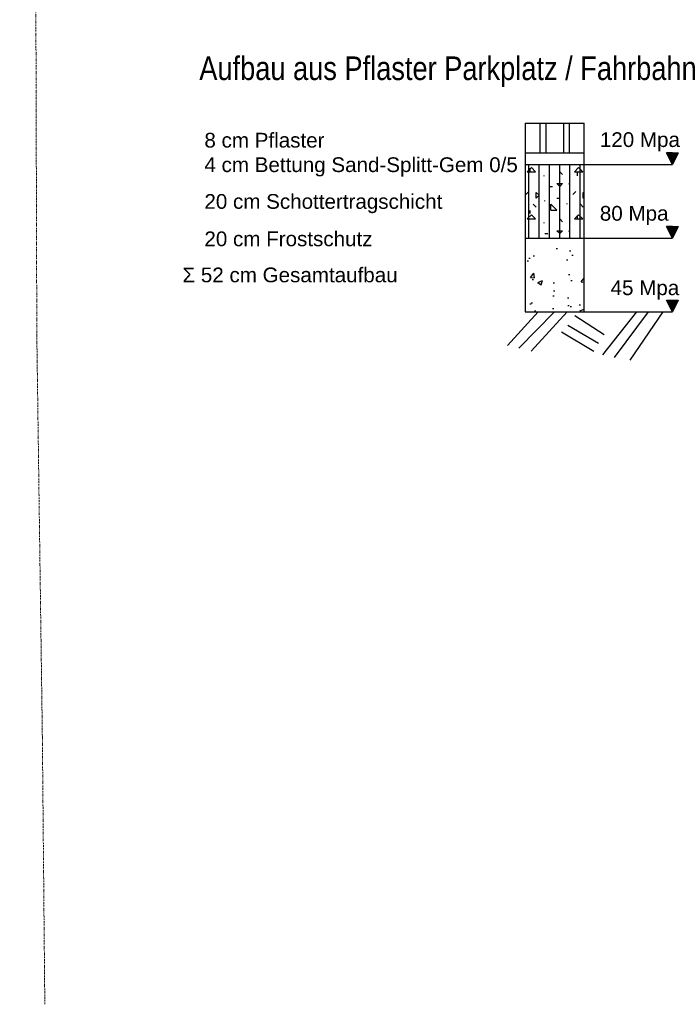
# Model space of a CAD drawing. Header units: metres. Extents: x 339653 to 341672, y 5744753 to 5747397.
# Tile 251 of 256: x 341300 to 341389, y 5746442 to 5746575. Entities that reach past the tile are written whole.
import ezdxf

# ---------------------------------------------------------------- set-up
doc = ezdxf.new("R2010")
doc.units = ezdxf.units.M
doc.header["$LTSCALE"] = 0.03
doc.linetypes.add('ACAD_ISO12W100', pattern=[21, 12, -3, 0, -3, 0, -3])
doc.layers.add('0-Layout', color=4, linetype='Continuous')
doc.layers.add('B-V-Strom', color=80, linetype='ACAD_ISO12W100', lineweight=18)
doc.layers.add('P-Bemaßung', color=4, linetype='Continuous', lineweight=25)
doc.styles.add('Text-Standard 66', font='arial.ttf')

msp = doc.modelspace()

# ---------------------------------------------------------------- hatches: boundary and pattern name
at = {"layer": '0-Layout'}
for points in [[(341388.241, 5746555.726), (341387.441, 5746557.326), (341389.041, 5746557.326)], [(341388.241, 5746545.726), (341387.441, 5746547.326), (341389.041, 5746547.326)], [(341388.241, 5746535.726), (341387.441, 5746537.326), (341389.041, 5746537.326)]]:
    msp.add_hatch(color=256, dxfattribs=at).paths.add_polyline_path(points)
at = {"layer": '0-Layout', "ltscale": 5}
h = msp.add_hatch(dxfattribs=at)
h.set_pattern_fill('CONCRETE1', color=256, scale=8, style=0)
h.set_pattern_definition([(0, (340194.137, 5746408.737), (6.4, 6.4), [0.8, -5.6]), (90, (340194.137, 5746408.737), (-6.4, 6.4), [0.8, -5.6]), (135, (340194.937, 5746408.7373), (-6.4, 4e-16), [1.13137, -7.919596]), (0, (340194.937, 5746412.337), (6.4, 6.4), [0.8, -5.6]), (45, (340195.337, 5746411.9373), (4e-16, 6.4), [0.565685, -8.48528]), (135, (340195.337, 5746411.9373), (-6.4, 4e-16), [0.565685, -8.48528]), (0, (340197.337, 5746413.937), (6.4, 6.4), [1.13137, -5.26863]), (45, (340197.337, 5746413.9373), (4e-16, 6.4), [0.8, -8.250967]), (135, (340198.4684, 5746413.9373), (-6.4, 4e-16), [0.8, -8.250967]), (90, (340198.537, 5746410.337), (-6.4, 6.4), [0.8, -5.6]), (45, (340198.537, 5746410.3373), (4e-16, 6.4), [0.565685, -8.48528]), (135, (340198.937, 5746410.7373), (-6.4, 4e-16), [0.565685, -8.48528]), (0, (340194.937, 5746410.337), (6.4, 6.4), [0.4, -5.36]), (0, (340199.737, 5746411.937), (6.4, 6.4), [0.4, -5.36]), (90, (340197.737, 5746412.737), (-6.4, 6.4), [0.4, -5.36]), (135, (340198.537, 5746409.1373), (-6.4, 4e-16), [0.565685, -8.48528]), (135, (340195.737, 5746413.5373), (-6.4, 4e-16), [0.565685, -8.48528]), (45, (340197.137, 5746410.8373), (4e-16, 6.4), [0.565685, -8.48528]), (90, (340196.337, 5746409.537), (-6.4, 6.4), [0.1, -6.3]), (90, (340196.637, 5746412.237), (-6.4, 6.4), [0.1, -6.3]), (90, (340199.637, 5746413.337), (-6.4, 6.4), [0.1, -6.3]), (90, (340199.737, 5746409.937), (-6.4, 6.4), [0.1, -6.3])])
h.paths.add_polyline_path([(341376.241, 5746555.726), (341368.241, 5746555.726), (341368.241, 5746545.726), (341376.241, 5746545.726)])
h = msp.add_hatch(dxfattribs=at)
h.set_pattern_fill('ANSI31', color=256, scale=11.2, angle=45, style=0)
h.set_pattern_definition([(90, (340194.137, 5746408.7373), (-1.4, 9e-17), [])])
h.paths.add_polyline_path([(341368.241, 5746555.726), (341368.241, 5746545.726), (341376.241, 5746545.726), (341376.241, 5746555.726)])
h = msp.add_hatch(dxfattribs=at)
h.set_pattern_fill('CONCRETE2', color=256, scale=12, style=0)
h.set_pattern_definition([(50, (340194.137, 5746408.737), (6.885698, -0.60242), [0.72, -7.92]), (355, (340194.137, 5746408.737), (-1.332013, 7.221044), [0.576, -6.336]), (100.4514, (340194.711, 5746408.687), (5.55369, 6.61862), [0.611906, -6.730964]), (46.1842, (340194.137, 5746410.657), (10.245514, -1.58898), [1.08, -11.88]), (96.6356, (340194.991, 5746410.525), (8.97276, 9.35153), [0.91786, -10.096445]), (351.1842, (340194.137, 5746410.657), (8.97275, 9.35154), [0.864, -9.504]), (21, (340195.097, 5746410.177), (5.730308, -3.865141), [0.72, -7.92]), (326, (340195.097, 5746410.177), (2.335827, 6.96144), [0.576, -6.336]), (71.4514, (340195.5745, 5746409.855), (8.066137, 3.096293), [0.611906, -6.730964]), (37.5, (340194.137, 5746408.7373), (0.1167346, 3.195781), [0, -6.2592, 0, -6.432, 0, -6.36]), (7.5, (340194.137, 5746408.7373), (2.525468, 3.786352), [0, -3.6672, 0, -6.1152, 0, -2.424]), (327.5, (340191.9962, 5746408.7373), (5.1246954, -0.216527), [0, -2.4, 0, -7.488, 0, -9.936]), (317.5, (340191.036, 5746408.7373), (5.598587, 0.961008), [0, -3.12, 0, -4.9728, 0, -7.056])])
h.paths.add_polyline_path([(341376.241, 5746545.726), (341368.241, 5746545.726), (341368.241, 5746535.726), (341376.241, 5746535.726)])

# ---------------------------------------------------------------- linework, layer by layer
at = {"layer": '0-Layout'}
for p, q in [((341368.241, 5746561.326), (341368.241, 5746557.326)), ((341376.241, 5746557.326), (341376.241, 5746561.326)), ((341368.241, 5746557.326), (341368.241, 5746555.726)), ((341368.241, 5746557.326), (341376.241, 5746557.326)), ((341368.241, 5746556.526), (341368.241, 5746535.726)), ((341376.241, 5746555.726), (341376.241, 5746557.326)), ((341376.241, 5746535.726), (341376.241, 5746556.526)), ((341388.241, 5746557.326), (341387.441, 5746557.326)), ((341387.441, 5746557.326), (341388.241, 5746557.326)), ((341388.241, 5746557.326), (341389.041, 5746557.326)), ((341368.241, 5746555.726), (341368.241, 5746545.726)), ((341368.241, 5746555.726), (341376.241, 5746555.726)), ((341376.241, 5746545.726), (341376.241, 5746555.726)), ((341376.241, 5746555.726), (341388.241, 5746555.726)), ((341388.241, 5746547.326), (341387.441, 5746547.326)), ((341387.441, 5746547.326), (341388.241, 5746547.326)), ((341388.241, 5746547.326), (341389.041, 5746547.326)), ((341368.241, 5746545.726), (341376.241, 5746545.726)), ((341368.241, 5746545.726), (341368.241, 5746535.726)), ((341376.241, 5746545.726), (341388.241, 5746545.726)), ((341368.241, 5746535.726), (341376.241, 5746535.726)), ((341368.241, 5746535.726), (341376.241, 5746535.726)), ((341376.241, 5746535.726), (341388.241, 5746535.726)), ((341376.241, 5746535.726), (341388.241, 5746535.726))]:
    msp.add_line(p, q, dxfattribs=at)
at = {"layer": '0-Layout', "ltscale": 5}
for p, q in [((341368.241, 5746561.326), (341376.241, 5746561.326)), ((341370.241, 5746561.326), (341370.241, 5746557.326)), ((341371.041, 5746561.326), (341371.041, 5746557.326)), ((341373.441, 5746561.326), (341373.441, 5746557.326)), ((341374.241, 5746561.326), (341374.241, 5746557.326))]:
    msp.add_line(p, q, dxfattribs=at)
at = {"layer": '0-Layout'}
for points in [[(341388.241, 5746555.726), (341387.441, 5746557.326), (341389.041, 5746557.326)], [(341388.241, 5746545.726), (341387.441, 5746547.326), (341389.041, 5746547.326)], [(341388.241, 5746535.726), (341387.441, 5746537.326), (341389.041, 5746537.326)]]:
    msp.add_lwpolyline(points, close=True, dxfattribs=at)
at = {"layer": 'B-V-Strom'}
msp.add_lwpolyline([(341299.773, 5746889.676), (341299.636, 5746889.801), (341299.773, 5746889.676), (341300.336, 5746886.462), (341300.987, 5746880.141), (341301.528, 5746874.499), (341302.004, 5746868.361), (341302.559, 5746856.185), (341302.951, 5746837.19), (341302.951, 5746825.907), (341303.221, 5746788.997), (341303.232, 5746763.374), (341303.238, 5746746.764), (341303.288, 5746737.499), (341303.111, 5746693.921), (341303.285, 5746674.34), (341301.222, 5746674.226), (341301.578, 5746644.107), (341301.745, 5746619.437), (341301.223, 5746614.486), (341301.812, 5746584.743), (341301.961, 5746532.593), (341302.714, 5746478.034), (341303.048, 5746441.75)], dxfattribs=at)
at = {"layer": 'P-Bemaßung'}
for p, q in [((341369.998, 5746535.726), (341365.866, 5746531.141)), ((341372.241, 5746535.726), (341367.393, 5746530.782)), ((341373.95, 5746535.726), (341369.055, 5746530.378)), ((341374.983, 5746535.226), (341378.98, 5746532.667)), ((341378.8, 5746529.884), (341383.426, 5746535.726)), ((341380.372, 5746529.525), (341384.998, 5746535.726)), ((341382.528, 5746529.166), (341386.974, 5746535.726)), ((341374.04, 5746533.924), (341378.216, 5746531.455)), ((341373.186, 5746533.026), (341377.588, 5746530.378))]:
    msp.add_line(p, q, dxfattribs=at)

# ---------------------------------------------------------------- texts
at = {"layer": '0-Layout', "attachment_point": 4, "style": 'Text-Standard 66'}
for s, insert, char_height, width in [('Aufbau aus Pflaster Parkplatz / Fahrbahn', (341324.015, 5746568.302), 3.2, 82.84507), ('8 cm Pflaster', (341324.711, 5746559.006), 2, 71.56664), ('120 Mpa', (341378.392, 5746558.794), 2, 71.56664), ('4 cm Bettung Sand-Splitt-Gem 0/5', (341324.711, 5746555.393), 2, 71.56664), ('20 cm Schottertragschicht', (341324.711, 5746550.406), 2, 71.56664), ('80 Mpa', (341378.392, 5746548.794), 2, 71.56664), ('20 cm Frostschutz', (341324.711, 5746545.619), 2, 71.56664), (' Σ 52 cm Gesamtaufbau', (341320.95, 5746540.722), 2, 71.56664), ('45 Mpa', (341379.849, 5746538.692), 2, 71.56664)]:
    msp.add_mtext(s, dxfattribs=dict(at, insert=insert, char_height=char_height, width=width))

doc.saveas('drawing.dxf')
